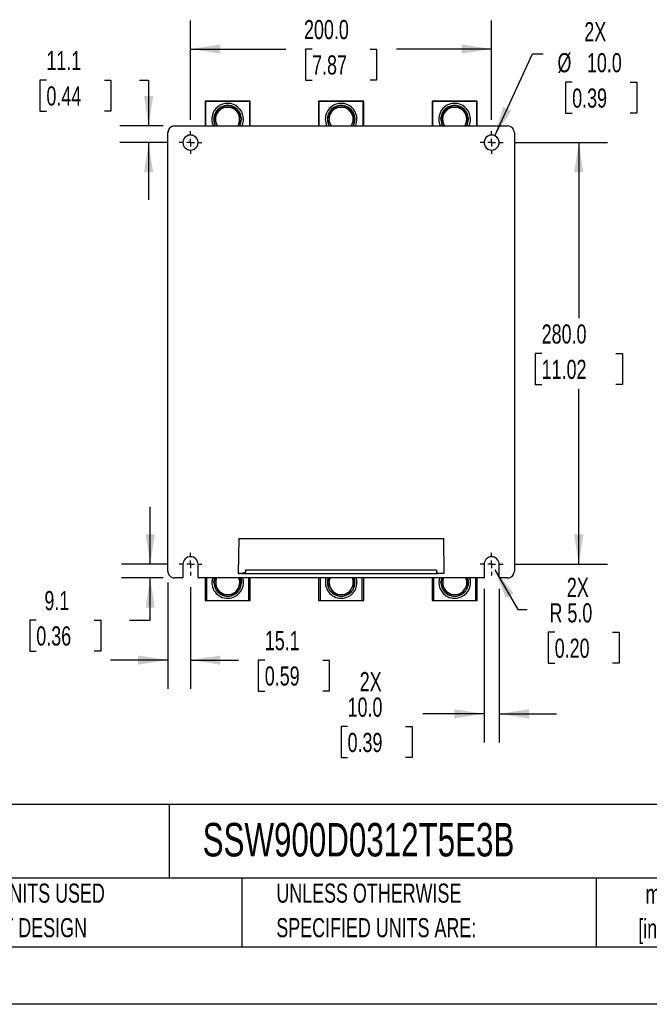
# Model space of a CAD drawing. Header units: millimetres. Extents: x 0 to 1676, y 0 to 1295.
# Tile 29 of 64: x 835 to 1253, y 0 to 654. Entities that reach past the tile are written whole.
import ezdxf

# ---------------------------------------------------------------- set-up
doc = ezdxf.new("R2010")
doc.units = ezdxf.units.MM
doc.header["$LTSCALE"] = 6
doc.linetypes.add('CENTERX2', pattern=[20.32, 12.7, -2.54, 2.54, -2.54])
doc.layers.add('CENTER', color=40, linetype='CENTERX2')
doc.layers.add('DIMENSIONS', color=140, linetype='Continuous', lineweight=25)
doc.layers.add('TEXT', color=140, linetype='Continuous', lineweight=25)
doc.styles.add('SLDTEXTSTYLE0', font='TXT', dxfattribs={"width": 0.7})
doc.dimstyles.new('SLDDIMSTYLE1', dxfattribs={"dimtxt": 12.948047, "dimasz": 19.812, "dimexe": 0, "dimexo": 0.0625, "dimgap": 3.237012, "dimtad": 0, "dimtih": 1, "dimtoh": 1, "dimrnd": 1e-09, "dimzin": 12, "dimdsep": 46, "dimtxsty": 'SLDTEXTSTYLE0', "dimsah": 1, "dimcen": 0.09, "dimadec": 0, "dimazin": 3, "dimtfac": 1, "dimtmove": 0, "dimatfit": 0, "dimfxl": 0, "dimfrac": 2, "dimtolj": 1, "dimtzin": 12, "dimarcsym": 0})
doc.dimstyles.new('SLDDIMSTYLE2', dxfattribs={"dimtxt": 12.948047, "dimasz": 19.812, "dimexe": 0, "dimexo": 0.0625, "dimgap": 3.237012, "dimtad": 0, "dimtih": 1, "dimtoh": 1, "dimrnd": 1e-09, "dimzin": 4, "dimdsep": 46, "dimtxsty": 'SLDTEXTSTYLE0', "dimsah": 1, "dimcen": 0.09, "dimadec": 0, "dimazin": 1, "dimtfac": 1, "dimtmove": 0, "dimatfit": 0, "dimfxl": 0, "dimfrac": 2, "dimtolj": 1, "dimtzin": 12, "dimarcsym": 0})
doc.dimstyles.new('SLDDIMSTYLE3', dxfattribs={"dimtxt": 12.948047, "dimasz": 19.812, "dimexe": 0, "dimexo": 0.0625, "dimgap": 3.237012, "dimtad": 0, "dimtih": 1, "dimtoh": 1, "dimrnd": 1e-09, "dimzin": 4, "dimdsep": 46, "dimtxsty": 'SLDTEXTSTYLE0', "dimsah": 1, "dimcen": 0.09, "dimadec": 0, "dimazin": 1, "dimtfac": 1, "dimtofl": 0, "dimtmove": 0, "dimatfit": 3, "dimfxl": 0, "dimfrac": 2, "dimtolj": 1, "dimtzin": 12, "dimarcsym": 0})
doc.dimstyles.new('SLDDIMSTYLE4', dxfattribs={"dimtxt": 12.948047, "dimasz": 19.812, "dimexe": 0, "dimexo": 0.0625, "dimgap": 3.237012, "dimtad": 0, "dimtih": 1, "dimtoh": 1, "dimrnd": 1e-09, "dimzin": 4, "dimdsep": 46, "dimtxsty": 'SLDTEXTSTYLE0', "dimsah": 1, "dimcen": 0, "dimadec": 0, "dimazin": 1, "dimtfac": 1, "dimtofl": 0, "dimtmove": 0, "dimatfit": 3, "dimfxl": 0, "dimfrac": 2, "dimtolj": 1, "dimtzin": 12, "dimarcsym": 0})
doc.dimstyles.new('SLDDIMSTYLE5', dxfattribs={"dimtxt": 12.948047, "dimasz": 19.812, "dimexe": 0, "dimexo": 0.0625, "dimgap": 3.237012, "dimtad": 0, "dimtih": 1, "dimtoh": 1, "dimrnd": 1e-09, "dimzin": 4, "dimdsep": 46, "dimtxsty": 'SLDTEXTSTYLE0', "dimsah": 1, "dimcen": 0, "dimadec": 0, "dimazin": 1, "dimtfac": 1, "dimtofl": 0, "dimtmove": 0, "dimatfit": 3, "dimfxl": 0, "dimfrac": 2, "dimtolj": 1, "dimtzin": 12, "dimarcsym": 0})

# ---------------------------------------------------------------- blocks, each defined once
blk = doc.blocks.new('SW_NOTE_0_1')
at = {"layer": 'TEXT', "color": 0, "linetype": 'CENTERX2', "lineweight": 18, "char_height": 12.7, "attachment_point": 2, "style": 'SLDTEXTSTYLE0'}
for s, insert in [('mm', (17.07, 16.37)), ('[inch]', (16.56, -6.56))]:
    blk.add_mtext(s, dxfattribs=dict(at, insert=insert))
blk = doc.blocks.new('SW_NOTE_0_2')
at = {"layer": 'TEXT', "color": 0, "linetype": 'CENTERX2', "lineweight": 18, "char_height": 12.7, "attachment_point": 1, "style": 'SLDTEXTSTYLE0'}
for s, insert in [('UNLESS OTHERWISE', (0, 16.37)), ('SPECIFIED UNITS ARE:', (0, -6.56))]:
    blk.add_mtext(s, dxfattribs=dict(at, insert=insert))
blk = doc.blocks.new('SW_NOTE_0_6')
at = {"layer": 'TEXT', "color": 0, "linetype": 'CENTERX2', "lineweight": 18, "char_height": 12.7, "attachment_point": 1, "style": 'SLDTEXTSTYLE0'}
for s, insert in [('METRIC UNITS USED', (0, 16.37)), ('FOR PART DESIGN', (0, -6.56))]:
    blk.add_mtext(s, dxfattribs=dict(at, insert=insert))
blk = doc.blocks.new('_D_13')
at = {"layer": 'DIMENSIONS'}
for p, q in [((1150.74, 576.74), (1175.8, 631.12)), ((1175.8, 631.12), (1182.85, 631.12)), ((1202.15, 612.32), (1197.81, 612.32)), ((1197.81, 612.32), (1197.81, 591.74)), ((1240.63, 612.32), (1244.98, 612.32)), ((1244.98, 612.32), (1244.98, 591.74)), ((1197.81, 591.74), (1202.15, 591.74)), ((1244.98, 591.74), (1240.63, 591.74))]:
    blk.add_line(p, q, dxfattribs=at)
blk.add_solid([(1150.74, 576.74), (1161.8, 593.46), (1156.26, 596.01)], dxfattribs=at)
at = {"layer": 'DIMENSIONS', "char_height": 12.7, "attachment_point": 1, "style": 'SLDTEXTSTYLE0'}
for s, insert in [('2X', (1210.21, 652.17)), ('%%c', (1192.38, 631.59)), ('10.0', (1211.93, 631.59)), ('0.39', (1202.15, 608.11))]:
    blk.add_mtext(s, dxfattribs=dict(at, insert=insert))
blk = doc.blocks.new('_D_14')
at = {"layer": 'DIMENSIONS'}
for p, q in [((1150.79, 288.47), (1165.97, 262.18)), ((1165.97, 262.18), (1172.33, 262.18)), ((1190.55, 247.02), (1186.2, 247.02)), ((1186.2, 247.02), (1186.2, 226.44)), ((1229.02, 247.02), (1233.37, 247.02)), ((1233.37, 247.02), (1233.37, 226.44)), ((1186.2, 226.44), (1190.55, 226.44)), ((1233.37, 226.44), (1229.02, 226.44))]:
    blk.add_line(p, q, dxfattribs=at)
blk.add_solid([(1150.79, 288.47), (1158.06, 269.79), (1163.34, 272.84)], dxfattribs=at)
at = {"layer": 'DIMENSIONS', "char_height": 12.7, "attachment_point": 1, "style": 'SLDTEXTSTYLE0'}
for s, insert in [('2X', (1198.6, 283.22)), ('R 5.0', (1187.07, 266.29)), ('0.20', (1190.55, 242.81))]:
    blk.add_mtext(s, dxfattribs=dict(at, insert=insert))
blk = doc.blocks.new('_D_15')
at = {"layer": 'DIMENSIONS'}
for p, q in [((1143.63, 275.79), (1143.63, 173.84)), ((1153.65, 275.79), (1153.65, 173.84)), ((1143.63, 192.89), (1103.04, 192.89)), ((1153.65, 192.89), (1191.75, 192.89)), ((1052.97, 184.42), (1048.63, 184.42)), ((1048.63, 184.42), (1048.63, 163.85)), ((1091.45, 184.42), (1095.8, 184.42)), ((1095.8, 184.42), (1095.8, 163.85)), ((1048.63, 163.85), (1052.97, 163.85)), ((1095.8, 163.85), (1091.45, 163.85))]:
    blk.add_line(p, q, dxfattribs=at)
for points in [[(1143.63, 192.89), (1123.82, 195.94), (1123.82, 189.84)], [(1153.65, 192.89), (1173.47, 189.84), (1173.47, 195.94)]]:
    blk.add_solid(points, dxfattribs=at)
at = {"layer": 'DIMENSIONS', "char_height": 12.7, "attachment_point": 1, "style": 'SLDTEXTSTYLE0'}
for s, insert in [('2X', (1061.03, 220.63)), ('10.0', (1052.97, 203.69)), ('0.39', (1052.97, 180.22))]:
    blk.add_mtext(s, dxfattribs=dict(at, insert=insert))
blk = doc.blocks.new('_D_16')
at = {"layer": 'DIMENSIONS'}
for p, q in [((933.56, 279.99), (933.56, 209.52)), ((948.64, 277.02), (948.64, 209.52)), ((933.56, 228.57), (895.46, 228.57)), ((948.64, 228.57), (980.42, 228.57)), ((997.97, 228.57), (993.62, 228.57)), ((993.62, 228.57), (993.62, 207.99)), ((1036.44, 228.57), (1040.79, 228.57)), ((1040.79, 228.57), (1040.79, 207.99)), ((993.62, 207.99), (997.97, 207.99)), ((1040.79, 207.99), (1036.44, 207.99))]:
    blk.add_line(p, q, dxfattribs=at)
for points in [[(933.56, 228.57), (913.75, 231.62), (913.75, 225.52)], [(948.64, 228.57), (968.45, 225.52), (968.45, 231.62)]]:
    blk.add_solid(points, dxfattribs=at)
at = {"layer": 'DIMENSIONS', "char_height": 12.7, "attachment_point": 1, "style": 'SLDTEXTSTYLE0'}
for s, insert in [('15.1', (997.97, 247.84)), ('0.59', (997.97, 224.36))]:
    blk.add_mtext(s, dxfattribs=dict(at, insert=insert))
blk = doc.blocks.new('_D_17')
at = {"layer": 'DIMENSIONS'}
for p, q in [((948.64, 587.36), (948.64, 653.36)), ((1148.64, 587.36), (1148.64, 653.36)), ((948.64, 634.31), (1011.86, 634.31)), ((1029.4, 634.31), (1025.06, 634.31)), ((1025.06, 634.31), (1025.06, 613.73)), ((1067.88, 634.31), (1072.23, 634.31)), ((1072.23, 634.31), (1072.23, 613.73)), ((1148.64, 634.31), (1085.42, 634.31)), ((1025.06, 613.73), (1029.4, 613.73)), ((1072.23, 613.73), (1067.88, 613.73))]:
    blk.add_line(p, q, dxfattribs=at)
for points in [[(948.64, 634.31), (968.45, 631.26), (968.45, 637.35)], [(1148.64, 634.31), (1128.83, 637.35), (1128.83, 631.26)]]:
    blk.add_solid(points, dxfattribs=at)
at = {"layer": 'DIMENSIONS', "char_height": 12.7, "attachment_point": 1, "style": 'SLDTEXTSTYLE0'}
for s, insert in [('200.0', (1024.02, 653.57)), ('7.87', (1029.4, 630.1))]:
    blk.add_mtext(s, dxfattribs=dict(at, insert=insert))
blk = doc.blocks.new('_D_18')
at = {"layer": 'DIMENSIONS'}
for p, q in [((1163.81, 572.19), (1225.56, 572.19)), ((1206.51, 572.19), (1206.51, 455.67)), ((1181.89, 432.19), (1177.54, 432.19)), ((1177.54, 432.19), (1177.54, 411.61)), ((1231.14, 432.19), (1235.49, 432.19)), ((1235.49, 432.19), (1235.49, 411.61)), ((1177.54, 411.61), (1181.89, 411.61)), ((1206.51, 292.19), (1206.51, 408.71)), ((1235.49, 411.61), (1231.14, 411.61)), ((1163.81, 292.19), (1225.56, 292.19))]:
    blk.add_line(p, q, dxfattribs=at)
for points in [[(1206.51, 572.19), (1203.47, 552.38), (1209.56, 552.38)], [(1206.51, 292.19), (1209.56, 312), (1203.47, 312)]]:
    blk.add_solid(points, dxfattribs=at)
at = {"layer": 'DIMENSIONS', "char_height": 12.7, "attachment_point": 1, "style": 'SLDTEXTSTYLE0'}
for s, insert in [('280.0', (1181.89, 451.46)), ('11.02', (1181.89, 427.98))]:
    blk.add_mtext(s, dxfattribs=dict(at, insert=insert))
blk = doc.blocks.new('_D_19')
at = {"layer": 'DIMENSIONS'}
for p, q in [((921.87, 292.19), (921.87, 330.29)), ((933.47, 292.19), (902.82, 292.19)), ((930.44, 283.11), (902.82, 283.11)), ((921.87, 255.17), (921.87, 283.11)), ((846.21, 255.17), (841.86, 255.17)), ((841.86, 255.17), (841.86, 234.59)), ((884.69, 255.17), (889.04, 255.17)), ((889.04, 255.17), (889.04, 234.59)), ((908.02, 255.17), (921.87, 255.17)), ((841.86, 234.59), (846.21, 234.59)), ((889.04, 234.59), (884.69, 234.59))]:
    blk.add_line(p, q, dxfattribs=at)
for points in [[(921.87, 292.19), (924.92, 312), (918.82, 312)], [(921.87, 283.11), (918.82, 263.3), (924.92, 263.3)]]:
    blk.add_solid(points, dxfattribs=at)
at = {"layer": 'DIMENSIONS', "char_height": 12.7, "attachment_point": 1, "style": 'SLDTEXTSTYLE0'}
for s, insert in [('9.1', (851.6, 274.44)), ('0.36', (846.21, 250.96))]:
    blk.add_mtext(s, dxfattribs=dict(at, insert=insert))
blk = doc.blocks.new('_D_20')
at = {"layer": 'DIMENSIONS'}
for p, q in [((852.94, 613.73), (848.6, 613.73)), ((848.6, 613.73), (848.6, 593.15)), ((891.42, 613.73), (895.77, 613.73)), ((895.77, 613.73), (895.77, 593.15)), ((914.76, 613.73), (920.82, 613.73)), ((920.82, 613.73), (920.82, 583.27)), ((848.6, 593.15), (852.94, 593.15)), ((895.77, 593.15), (891.42, 593.15)), ((930.44, 583.27), (901.77, 583.27)), ((933.47, 572.19), (901.77, 572.19)), ((920.82, 572.19), (920.82, 534.09))]:
    blk.add_line(p, q, dxfattribs=at)
for points in [[(920.82, 583.27), (923.87, 603.08), (917.77, 603.08)], [(920.82, 572.19), (917.77, 552.38), (923.87, 552.38)]]:
    blk.add_solid(points, dxfattribs=at)
at = {"layer": 'DIMENSIONS', "char_height": 12.7, "attachment_point": 1, "style": 'SLDTEXTSTYLE0'}
for s, insert in [('11.1', (852.94, 633)), ('0.44', (852.94, 609.52))]:
    blk.add_mtext(s, dxfattribs=dict(at, insert=insert))
blk = doc.blocks.new('SW_CENTERMARKSYMBOL_11')
at = {"layer": 'CENTER', "color": 0}
for p, q in [((0, 5.08), (0, 7.55)), ((-5.08, 0), (-7.55, 0)), ((0, 0), (-2.54, 0)), ((0, 0), (0, 2.54)), ((0, 0), (0, -2.54)), ((0, 0), (2.54, 0)), ((5.08, 0), (7.55, 0)), ((0, -5.08), (0, -7.55))]:
    blk.add_line(p, q, dxfattribs=at)
blk = doc.blocks.new('SW_CENTERMARKSYMBOL_12')
at = {"layer": 'CENTER', "color": 0}
for p, q in [((0, 5.08), (0, 7.55)), ((-5.08, 0), (-7.55, 0)), ((0, 0), (-2.54, 0)), ((0, 0), (0, 2.54)), ((0, 0), (0, -2.54)), ((0, 0), (2.54, 0)), ((5.08, 0), (7.55, 0)), ((0, -5.08), (0, -7.55))]:
    blk.add_line(p, q, dxfattribs=at)
blk = doc.blocks.new('SW_CENTERMARKSYMBOL_13')
at = {"layer": 'CENTER', "color": 0}
for p, q in [((0, 5.08), (0, 7.55)), ((-5.08, 0), (-7.55, 0)), ((0, 0), (-2.54, 0)), ((0, 0), (0, 2.54)), ((0, 0), (0, -2.54)), ((0, 0), (2.54, 0)), ((5.08, 0), (7.55, 0)), ((0, -5.08), (0, -7.55))]:
    blk.add_line(p, q, dxfattribs=at)
blk = doc.blocks.new('SW_CENTERMARKSYMBOL_14')
at = {"layer": 'CENTER', "color": 0}
for p, q in [((0, 5.08), (0, 7.55)), ((-5.08, 0), (-7.55, 0)), ((0, 0), (-2.54, 0)), ((0, 0), (0, 2.54)), ((0, 0), (0, -2.54)), ((0, 0), (2.54, 0)), ((5.08, 0), (7.55, 0)), ((0, -5.08), (0, -7.55))]:
    blk.add_line(p, q, dxfattribs=at)

msp = doc.modelspace()

# ---------------------------------------------------------------- linework, layer by layer
for p, q in [((958.268, 599.767), (958.268, 599.79)), ((958.268, 599.767), (958.268, 583.266)), ((958.568, 599.792), (987.968, 599.792)), ((987.968, 599.766), (958.568, 599.766)), ((958.568, 599.766), (958.568, 583.266)), ((964.125, 587.917), (968.554, 595.587)), ((968.554, 595.587), (968.649, 595.752)), ((968.649, 595.726), (968.649, 595.752)), ((968.649, 595.752), (968.839, 595.752)), ((968.839, 595.752), (977.696, 595.752)), ((977.696, 595.752), (977.887, 595.752)), ((977.887, 595.752), (977.887, 595.726)), ((977.887, 595.752), (977.982, 595.587)), ((977.982, 595.587), (982.41, 587.917)), ((987.968, 583.266), (987.968, 599.766)), ((988.268, 599.79), (988.268, 599.767)), ((988.268, 583.266), (988.268, 599.767)), ((1033.668, 599.767), (1033.668, 599.79)), ((1033.668, 599.767), (1033.668, 583.266)), ((1033.968, 599.792), (1063.368, 599.792)), ((1063.368, 599.766), (1033.968, 599.766)), ((1033.968, 599.766), (1033.968, 583.266)), ((1039.525, 587.917), (1043.954, 595.587)), ((1043.954, 595.587), (1044.049, 595.752)), ((1044.049, 595.726), (1044.049, 595.752)), ((1044.049, 595.752), (1044.239, 595.752)), ((1044.239, 595.752), (1053.096, 595.752)), ((1053.096, 595.752), (1053.287, 595.752)), ((1053.287, 595.752), (1053.287, 595.726)), ((1053.287, 595.752), (1053.382, 595.587)), ((1053.382, 595.587), (1057.81, 587.917)), ((1063.368, 583.266), (1063.368, 599.766)), ((1063.668, 599.79), (1063.668, 599.767)), ((1063.668, 583.266), (1063.668, 599.767)), ((1109.068, 599.767), (1109.068, 599.79)), ((1109.068, 599.767), (1109.068, 583.266)), ((1109.368, 599.792), (1138.768, 599.792)), ((1138.768, 599.766), (1109.368, 599.766)), ((1109.368, 599.766), (1109.368, 583.266)), ((1114.925, 587.917), (1119.354, 595.587)), ((1119.354, 595.587), (1119.449, 595.752)), ((1119.449, 595.726), (1119.449, 595.752)), ((1119.449, 595.752), (1119.639, 595.752)), ((1119.639, 595.752), (1128.496, 595.752)), ((1128.496, 595.752), (1128.687, 595.752)), ((1128.687, 595.752), (1128.687, 595.726)), ((1128.687, 595.752), (1128.782, 595.587)), ((1128.782, 595.587), (1133.21, 587.917)), ((1138.768, 583.266), (1138.768, 599.766)), ((1139.068, 599.79), (1139.068, 599.767)), ((1139.068, 583.266), (1139.068, 599.767)), ((963.563, 591.775), (963.563, 591.765)), ((1038.963, 591.775), (1038.963, 591.765)), ((1114.363, 591.765), (1114.363, 591.775)), ((938.064, 583.266), (938.065, 583.267)), ((938.064, 583.266), (1159.222, 583.266)), ((938.065, 583.266), (1159.221, 583.266)), ((962.768, 587.766), (962.768, 587.755)), ((964.03, 587.752), (964.125, 587.917)), ((964.03, 587.726), (964.03, 587.752)), ((966.643, 583.237), (966.339, 583.722)), ((966.339, 583.722), (966.603, 583.266)), ((980.196, 583.722), (979.87, 583.204)), ((979.932, 583.266), (980.196, 583.722)), ((982.41, 587.917), (982.505, 587.752)), ((982.505, 587.726), (982.505, 587.752)), ((982.972, 583.746), (982.739, 583.222)), ((983.768, 587.755), (983.768, 587.766)), ((1038.168, 587.766), (1038.168, 587.755)), ((1039.43, 587.752), (1039.525, 587.917)), ((1039.43, 587.726), (1039.43, 587.752)), ((1042.043, 583.237), (1041.739, 583.722)), ((1041.739, 583.722), (1042.003, 583.266)), ((1055.596, 583.722), (1055.27, 583.204)), ((1055.332, 583.266), (1055.596, 583.722)), ((1057.905, 587.726), (1056.668, 587.722)), ((1057.81, 587.917), (1057.905, 587.752)), ((1057.905, 587.726), (1057.905, 587.752)), ((1058.372, 583.746), (1058.139, 583.222)), ((1059.168, 587.755), (1059.168, 587.766)), ((1113.568, 587.766), (1113.568, 587.755)), ((1114.83, 587.752), (1114.925, 587.917)), ((1114.83, 587.726), (1114.83, 587.752)), ((1117.443, 583.237), (1117.139, 583.722)), ((1117.139, 583.722), (1117.403, 583.266)), ((1130.996, 583.722), (1130.67, 583.204)), ((1130.732, 583.266), (1130.996, 583.722)), ((1133.21, 587.917), (1133.305, 587.752)), ((1133.305, 587.726), (1133.305, 587.752)), ((1133.772, 583.746), (1133.539, 583.222)), ((1134.568, 587.766), (1134.568, 587.755)), ((1159.222, 583.266), (1159.221, 583.267)), ((933.564, 287.613), (933.564, 578.766)), ((1163.722, 578.766), (1163.722, 287.613)), ((1163.722, 578.766), (1163.722, 578.766)), ((948.643, 567.253), (948.643, 567.176)), ((1148.643, 567.253), (1148.643, 567.176)), ((980.663, 309.39), (980.379, 286.113)), ((980.663, 309.39), (1116.623, 309.39)), ((1116.623, 309.39), (1116.907, 286.138)), ((948.643, 297.203), (948.643, 297.201)), ((1148.643, 297.203), (1148.643, 297.201)), ((943.631, 292.191), (943.634, 292.192)), ((943.631, 292.191), (943.631, 283.413)), ((943.634, 292.192), (943.634, 283.415)), ((953.655, 292.191), (953.652, 292.192)), ((953.652, 283.415), (953.652, 292.192)), ((953.655, 283.413), (953.655, 292.191)), ((1111.943, 288.252), (985.343, 288.252)), ((985.343, 287.018), (985.343, 288.252)), ((1111.943, 288.252), (1111.943, 286.173)), ((1143.631, 292.191), (1143.634, 292.192)), ((1143.631, 292.191), (1143.631, 283.413)), ((1143.634, 292.192), (1143.634, 283.415)), ((1153.655, 292.191), (1153.652, 292.192)), ((1153.652, 283.415), (1153.652, 292.192)), ((1153.655, 283.413), (1153.655, 292.191)), ((943.331, 283.113), (938.064, 283.113)), ((943.485, 283.156), (943.639, 283.248)), ((943.634, 283.415), (943.631, 283.413)), ((953.646, 283.248), (953.801, 283.156)), ((953.655, 283.413), (953.652, 283.415)), ((980.39, 283.113), (953.955, 283.113)), ((958.326, 283.113), (958.326, 268.11)), ((959.326, 283.113), (959.326, 268.104)), ((964.183, 280.255), (965.833, 283.113)), ((981.428, 286.113), (980.26, 286.176)), ((982.184, 286.173), (980.379, 286.173)), ((980.379, 286.113), (981.428, 286.113)), ((1116.944, 283.113), (980.39, 283.113)), ((980.819, 283.113), (982.468, 280.255)), ((982.266, 286.173), (981.428, 286.113)), ((982.266, 286.173), (985.343, 287.018)), ((982.266, 286.173), (1111.943, 286.173)), ((984.857, 287.02), (985.343, 287.018)), ((987.326, 268.104), (987.326, 283.113)), ((988.326, 268.11), (988.326, 283.113)), ((1033.726, 283.113), (1033.726, 268.11)), ((1034.726, 283.113), (1034.726, 268.104)), ((1039.583, 280.255), (1041.233, 283.113)), ((1056.219, 283.113), (1057.868, 280.255)), ((1062.726, 268.104), (1062.726, 283.113)), ((1063.726, 268.11), (1063.726, 283.113)), ((1109.126, 283.113), (1109.126, 268.11)), ((1110.126, 283.113), (1110.126, 268.104)), ((1112.051, 286.113), (1112.579, 286.116)), ((1116.907, 286.12), (1112.579, 286.114)), ((1114.983, 280.255), (1116.633, 283.113)), ((1143.331, 283.113), (1116.944, 283.113)), ((1131.619, 283.113), (1133.268, 280.255)), ((1138.126, 268.104), (1138.126, 283.113)), ((1139.126, 268.11), (1139.126, 283.113)), ((1143.485, 283.156), (1143.636, 283.246)), ((1143.634, 283.415), (1143.631, 283.413)), ((1153.649, 283.246), (1153.801, 283.156)), ((1153.655, 283.413), (1153.652, 283.415)), ((1159.222, 283.113), (1153.955, 283.113)), ((962.826, 280.104), (962.826, 280.094)), ((964.088, 280.091), (964.183, 280.255)), ((964.088, 280.064), (964.088, 280.091)), ((982.564, 280.064), (981.326, 280.06)), ((982.468, 280.255), (982.564, 280.091)), ((982.564, 280.064), (982.564, 280.091)), ((983.826, 280.094), (983.826, 280.104)), ((1038.226, 280.104), (1038.226, 280.094)), ((1039.488, 280.091), (1039.583, 280.255)), ((1039.488, 280.064), (1039.488, 280.091)), ((1057.964, 280.064), (1056.726, 280.06)), ((1057.868, 280.255), (1057.964, 280.091)), ((1057.964, 280.064), (1057.964, 280.091)), ((1059.226, 280.094), (1059.226, 280.104)), ((1113.626, 280.104), (1113.626, 280.094)), ((1114.888, 280.091), (1114.983, 280.255)), ((1114.888, 280.064), (1114.888, 280.091)), ((1133.364, 280.064), (1132.126, 280.06)), ((1133.268, 280.255), (1133.364, 280.091)), ((1133.364, 280.064), (1133.364, 280.091)), ((1134.626, 280.094), (1134.626, 280.104)), ((959.326, 268.104), (987.326, 268.104)), ((1034.726, 268.104), (1062.726, 268.104)), ((1110.126, 268.104), (1138.126, 268.104))]:
    msp.add_line(p, q)
at = {"color": 7, "linetype": 'Continuous'}
msp.add_line((1676.415, 0.016), (0.015, 0.016), dxfattribs=at)
at = {"flags": 128}
for points in [[(968.649, 595.726), (967.517, 593.763), (966.339, 591.722)], [(973.268, 595.722), (970.958, 595.723), (968.649, 595.726)], [(977.887, 595.726), (975.624, 595.723), (973.268, 595.722)], [(980.196, 591.722), (979.041, 593.723), (977.887, 595.726)], [(1044.049, 595.726), (1042.917, 593.763), (1041.739, 591.722)], [(1048.668, 595.722), (1046.358, 595.723), (1044.049, 595.726)], [(1053.287, 595.726), (1051.024, 595.723), (1048.668, 595.722)], [(1055.596, 591.722), (1054.441, 593.723), (1053.287, 595.726)], [(1119.449, 595.726), (1118.317, 593.763), (1117.139, 591.722)], [(1124.068, 595.722), (1121.758, 595.723), (1119.449, 595.726)], [(1128.687, 595.726), (1126.424, 595.723), (1124.068, 595.722)], [(1130.996, 591.722), (1129.841, 593.723), (1128.687, 595.726)], [(966.339, 591.722), (965.185, 589.723), (964.03, 587.726)], [(982.505, 587.726), (981.374, 589.683), (980.196, 591.722)], [(1041.739, 591.722), (1040.585, 589.723), (1039.43, 587.726)], [(1057.905, 587.726), (1056.774, 589.683), (1055.596, 591.722)], [(1117.139, 591.722), (1115.985, 589.723), (1114.83, 587.726)], [(1133.305, 587.726), (1132.174, 589.683), (1130.996, 591.722)], [(964.03, 587.726), (965.162, 585.763), (966.339, 583.722)], [(980.196, 583.722), (981.351, 585.723), (982.505, 587.726)], [(1039.43, 587.726), (1040.562, 585.763), (1041.739, 583.722)], [(1055.596, 583.722), (1056.751, 585.723), (1057.905, 587.726)], [(1114.83, 587.726), (1115.962, 585.763), (1117.139, 583.722)], [(1130.996, 583.722), (1132.151, 585.723), (1133.305, 587.726)], [(985.343, 288.252), (985.312, 288.247), (985.282, 288.232), (985.221, 288.175), (985.098, 287.944), (984.854, 287.02)], [(1112.579, 286.173), (1112.261, 287.732), (1112.102, 288.122), (1112.022, 288.219), (1111.983, 288.244), (1111.943, 288.252)], [(963.266, 283.113), (962.934, 281.605), (962.826, 280.104)], [(965.851, 283.113), (965.243, 282.061), (964.088, 280.064)], [(964.182, 280.094), (964.358, 281.878), (964.695, 283.113)], [(982.564, 280.064), (981.432, 282.021), (980.801, 283.113)], [(981.957, 283.113), (982.294, 281.878), (982.47, 280.094)], [(1038.666, 283.113), (1038.334, 281.605), (1038.226, 280.104)], [(1041.251, 283.113), (1040.643, 282.061), (1039.488, 280.064)], [(1040.095, 283.113), (1039.758, 281.878), (1039.582, 280.094)], [(1057.964, 280.064), (1056.832, 282.021), (1056.201, 283.113)], [(1057.87, 280.094), (1057.694, 281.878), (1057.357, 283.113)], [(1114.066, 283.113), (1113.734, 281.605), (1113.626, 280.104)], [(1116.73, 283.251), (1116.043, 282.061), (1114.888, 280.064)], [(1115.495, 283.113), (1115.158, 281.878), (1114.982, 280.094)], [(1133.364, 280.064), (1132.232, 282.021), (1131.601, 283.113)], [(1133.27, 280.094), (1133.094, 281.878), (1132.757, 283.113)], [(964.088, 280.064), (965.22, 278.102), (966.398, 276.06)], [(966.398, 276.06), (967.552, 274.061), (968.707, 272.064)], [(977.945, 272.064), (979.076, 274.021), (980.254, 276.06)], [(980.254, 276.06), (981.409, 278.061), (982.564, 280.064)], [(1039.488, 280.064), (1040.62, 278.102), (1041.798, 276.06)], [(1041.798, 276.06), (1042.952, 274.061), (1044.107, 272.064)], [(1053.345, 272.064), (1054.476, 274.021), (1055.654, 276.06)], [(1055.654, 276.06), (1056.809, 278.061), (1057.964, 280.064)], [(1114.888, 280.064), (1116.02, 278.102), (1117.198, 276.06)], [(1117.198, 276.06), (1118.352, 274.061), (1119.507, 272.064)], [(1128.745, 272.064), (1129.876, 274.021), (1131.054, 276.06)], [(1131.054, 276.06), (1132.209, 278.061), (1133.364, 280.064)], [(968.707, 272.064), (970.97, 272.061), (973.326, 272.06)], [(973.326, 272.06), (975.635, 272.061), (977.945, 272.064)], [(1044.107, 272.064), (1046.37, 272.061), (1048.726, 272.06)], [(1048.726, 272.06), (1051.035, 272.061), (1053.345, 272.064)], [(1119.507, 272.064), (1121.77, 272.061), (1124.126, 272.06)], [(1124.126, 272.06), (1126.435, 272.061), (1128.745, 272.064)]]:
    msp.add_lwpolyline(points, dxfattribs=at)
at = {"color": 179, "linetype": 'Continuous', "lineweight": 18}
for centre in [(948.643, 572.188), (1148.643, 572.188)]:
    msp.add_circle(centre, 5.012, dxfattribs=at)
for centre, radius, start, end in [((958.493, 585.467), 14.325, 89.700037, 90.899955), ((958.493, 614.091), 14.325, 269.100045, 270.299963), ((973.268, 587.766), 10.5, 0.00076, 157.551259), ((973.268, 587.755), 10.5, 0.000715, 157.551304), ((973.268, 587.755), 9.144, 121.011218, 179.999829), ((973.268, 587.752), 9.144, 121.031509, 178.967811), ((973.268, 587.722), 8, 89.999852, 149.999468), ((973.268, 587.755), 9.144, 60.991778, 119.008222), ((973.268, 587.752), 9.144, 61.032408, 118.967592), ((973.268, 587.722), 8, 30.000532, 90.000148), ((973.268, 587.755), 9.144, 0.000171, 58.988782), ((973.268, 587.752), 9.144, 1.032189, 58.968491), ((988.043, 585.467), 14.325, 89.100045, 90.299963), ((988.043, 614.091), 14.325, 269.700037, 270.899955), ((1033.893, 585.467), 14.325, 89.700037, 90.899955), ((1033.893, 614.091), 14.325, 269.100045, 270.299963), ((1048.668, 587.766), 10.5, 0.00076, 157.551259), ((1048.668, 587.755), 10.5, 0.000715, 157.551304), ((1048.668, 587.755), 9.144, 121.011218, 179.999829), ((1048.668, 587.752), 9.144, 121.031509, 178.967811), ((1048.668, 587.722), 8, 89.999852, 149.999468), ((1048.668, 587.755), 9.144, 60.991778, 119.008222), ((1048.668, 587.752), 9.144, 61.032408, 118.967592), ((1048.668, 587.722), 8, 30.000532, 90.000148), ((1048.668, 587.755), 9.144, 0.000171, 58.988782), ((1048.668, 587.752), 9.144, 1.032189, 58.968491), ((1063.443, 585.467), 14.325, 89.100045, 90.299963), ((1063.443, 614.091), 14.325, 269.700037, 270.899955), ((1109.293, 585.467), 14.325, 89.700037, 90.899955), ((1109.293, 614.091), 14.325, 269.100045, 270.299963), ((1124.068, 587.766), 10.5, 0.00076, 157.551259), ((1124.068, 587.755), 10.5, 0.000715, 157.551304), ((1124.068, 587.755), 9.144, 121.011218, 179.999829), ((1124.068, 587.752), 9.144, 121.031509, 178.967811), ((1124.068, 587.722), 8, 89.999852, 149.999468), ((1124.068, 587.755), 9.144, 60.991778, 119.008222), ((1124.068, 587.752), 9.144, 61.032408, 118.967592), ((1124.068, 587.722), 8, 30.000532, 90.000148), ((1124.068, 587.755), 9.144, 0.000171, 58.988782), ((1124.068, 587.752), 9.144, 1.032189, 58.968491), ((1138.843, 585.467), 14.325, 89.100045, 90.299963), ((1138.843, 614.091), 14.325, 269.700037, 270.899955), ((973.267, 587.766), 10.5, 157.551424, 179.999995), ((973.267, 587.755), 10.5, 157.55143, 205.724373), ((973.267, 587.722), 8, 149.999616, 210.000384), ((973.268, 587.722), 8, 329.999616, 30.000384), ((1048.667, 587.766), 10.5, 157.551424, 179.999995), ((1048.667, 587.755), 10.5, 157.55143, 205.724373), ((1048.667, 587.722), 8, 149.999616, 210.000384), ((1048.668, 587.722), 8, 0.000021, 30.000371), ((1124.067, 587.766), 10.5, 157.551424, 179.999995), ((1124.067, 587.755), 10.5, 157.55143, 205.724373), ((1124.067, 587.722), 8, 149.999616, 210.000384), ((1124.068, 587.722), 8, 329.999616, 30.000384), ((938.064, 578.766), 4.5, 89.999419, 179.999795), ((938.065, 578.766), 4.5, 90.004705, 179.994856), ((973.267, 587.752), 9.144, 181.03207, 209.398697), ((973.268, 587.752), 9.144, 330.097814, 358.96793), ((973.268, 587.755), 10.5, 337.551428, 359.999991), ((1048.667, 587.752), 9.144, 181.03207, 209.887562), ((1048.668, 587.722), 8, 329.999629, 359.999979), ((1048.668, 587.752), 9.144, 330.097814, 358.96793), ((1048.668, 587.755), 10.5, 337.551428, 359.999991), ((1124.067, 587.752), 9.144, 181.03207, 209.887562), ((1124.068, 587.752), 9.144, 330.097814, 358.96793), ((1124.068, 587.755), 10.5, 337.551428, 359.999991), ((1159.221, 578.766), 4.5, 0.00549, 89.995642), ((1159.222, 578.766), 4.5, 0.000114, 90.000671), ((948.643, 572.188), 5.012, 89.999368, 270.000632), ((948.643, 572.188), 5.012, 269.999368, 90.000632), ((1148.643, 572.188), 5.012, 89.999368, 270.000632), ((1148.643, 572.188), 5.012, 269.999368, 90.000632), ((948.643, 572.265), 5.012, 180.000393, 270.000393), ((948.643, 572.265), 5.012, 269.999607, 359.999607), ((1148.643, 572.265), 5.012, 180.000393, 270.000393), ((1148.643, 572.265), 5.012, 269.999607, 359.999607), ((948.643, 292.191), 5.012, 89.999607, 179.999607), ((948.643, 292.192), 5.009, 89.999607, 179.999607), ((948.643, 292.191), 5.012, 0.000393, 90.000393), ((948.643, 292.192), 5.009, 0.000393, 90.000393), ((1148.643, 292.191), 5.012, 89.999607, 179.999607), ((1148.643, 292.192), 5.009, 89.999607, 179.999607), ((1148.643, 292.191), 5.012, 0.000393, 90.000393), ((1148.643, 292.192), 5.009, 0.000393, 90.000393), ((938.064, 287.613), 4.5, 180.000114, 270.000671), ((943.331, 283.413), 0.3, 270.00008, 286.849195), ((943.331, 283.413), 0.3, 286.84907, 359.993128), ((953.955, 283.413), 0.3, 180.006754, 253.152336), ((953.955, 283.413), 0.3, 253.152028, 269.999946), ((973.326, 280.094), 10.5, 163.289015, 270.000549), ((973.326, 280.091), 9.144, 160.698639, 178.967943), ((973.326, 280.06), 8, 157.5672, 210.00039), ((973.326, 280.094), 10.5, 297.219877, 16.711259), ((973.326, 280.06), 8, 0.000009, 22.432804), ((973.326, 280.091), 9.144, 1.032057, 19.301361), ((982.205, 290.746), 4.573, 269.728133, 305.430214), ((973.326, 280.104), 10.5, 0.000004, 16.651755), ((1048.726, 280.094), 10.5, 163.289015, 270.000549), ((1048.726, 280.091), 9.144, 160.698639, 178.967943), ((1048.726, 280.06), 8, 157.5672, 210.00039), ((1048.726, 280.094), 10.5, 297.219877, 16.711259), ((1048.726, 280.06), 8, 0.000009, 22.432804), ((1048.726, 280.091), 9.144, 1.032057, 19.301361), ((1048.726, 280.104), 10.5, 0.000004, 16.651755), ((1124.126, 280.094), 10.5, 163.289015, 270.000549), ((1124.126, 280.091), 9.144, 160.698639, 178.967943), ((1124.126, 280.06), 8, 157.5672, 210.00039), ((1124.126, 280.094), 10.5, 297.219877, 16.711259), ((1124.126, 280.06), 8, 0.000009, 22.432804), ((1124.126, 280.091), 9.144, 1.032057, 19.301361), ((1124.126, 280.104), 10.5, 0.000004, 16.651755), ((1143.331, 283.413), 0.3, 270.00008, 286.849252), ((1143.331, 283.413), 0.3, 286.84897, 359.993246), ((1153.955, 283.413), 0.3, 180.00687, 253.152238), ((1153.955, 283.413), 0.3, 253.152085, 269.999946), ((1159.222, 287.613), 4.5, 269.999419, 359.999795), ((973.326, 280.091), 9.144, 181.032189, 238.968491), ((973.326, 280.06), 8, 210.000532, 270.000148), ((973.326, 280.06), 8, 269.999852, 329.999468), ((973.326, 280.091), 9.144, 301.031509, 358.967811), ((973.326, 280.06), 8, 329.999629, 359.999979), ((1048.726, 280.091), 9.144, 181.032189, 238.968491), ((1048.726, 280.06), 8, 210.000532, 270.000148), ((1048.726, 280.06), 8, 269.999852, 329.999468), ((1048.726, 280.091), 9.144, 301.031509, 358.967811), ((1048.726, 280.06), 8, 329.999629, 359.999979), ((1124.126, 280.091), 9.144, 181.032189, 238.968491), ((1124.126, 280.06), 8, 210.000532, 270.000148), ((1124.126, 280.06), 8, 269.999852, 329.999468), ((1124.126, 280.091), 9.144, 301.031509, 358.967811), ((1124.126, 280.06), 8, 329.999629, 359.999979), ((959.076, 315.855), 47.751, 269.100045, 270.299963), ((973.326, 280.091), 9.144, 241.032408, 298.967592), ((973.326, 280.094), 10.5, 269.999984, 297.220171), ((987.576, 315.855), 47.751, 269.700037, 270.899955), ((1034.476, 315.855), 47.751, 269.100045, 270.299963), ((1048.726, 280.091), 9.144, 241.032408, 298.967592), ((1048.726, 280.094), 10.5, 269.999984, 297.220171), ((1062.976, 315.855), 47.751, 269.700037, 270.899955), ((1109.876, 315.855), 47.751, 269.100045, 270.299963), ((1124.126, 280.091), 9.144, 241.032408, 298.967592), ((1124.126, 280.094), 10.5, 269.999984, 297.220171), ((1138.376, 315.855), 47.751, 269.700037, 270.899955)]:
    msp.add_arc(centre, radius, start, end)
for centre in [(948.643, 292.191), (1148.643, 292.191)]:
    msp.add_arc(centre, 5.012, 0.000785, 179.999215, dxfattribs=at)
at = {"layer": 'TEXT'}
for p, q in [((1638.3, 132.757), (38.1, 132.757)), ((934.553, 132.757), (934.553, 83.82)), ((1638.3, 83.82), (38.1, 83.82)), ((982.681, 83.82), (982.681, 38.1)), ((1218.146, 83.82), (1218.146, 38.1)), ((38.1, 38.1), (1638.3, 38.1))]:
    msp.add_line(p, q, dxfattribs=at)

# ---------------------------------------------------------------- block references
at = {"layer": 'CENTER'}
for name, p in [('SW_CENTERMARKSYMBOL_12', (948.643, 572.188)), ('SW_CENTERMARKSYMBOL_11', (1148.643, 572.188)), ('SW_CENTERMARKSYMBOL_14', (948.643, 292.191)), ('SW_CENTERMARKSYMBOL_13', (1148.643, 292.191))]:
    msp.add_blockref(name, p, dxfattribs=at)
at = {"layer": 'TEXT', "linetype": 'CENTERX2', "lineweight": 18}
for name, p in [('SW_NOTE_0_6', (770.87, 63.813)), ('SW_NOTE_0_2', (1005.647, 63.813)), ('SW_NOTE_0_1', (1243.717, 63.152))]:
    msp.add_blockref(name, p, dxfattribs=at)

# ---------------------------------------------------------------- texts
at = {"layer": 'TEXT', "linetype": 'CENTERX2', "lineweight": 18, "insert": (956.707, 120.436), "char_height": 22.225, "attachment_point": 1, "style": 'SLDTEXTSTYLE0'}
msp.add_mtext('SSW900D0312T5E3B', dxfattribs=at)

# ---------------------------------------------------------------- dimensions: what is measured, and where the dimension line sits
at = {"layer": 'DIMENSIONS'}
for base, p1, p2, dimstyle, picture, middle in [((948.643, 634.305), (1148.643, 579.739), (948.643, 579.739), 'SLDDIMSTYLE3', '_D_17', (1048.643, 634.305)), ((948.643, 228.572), (933.564, 287.613), (948.643, 284.639), 'SLDDIMSTYLE1', '_D_16', (1017.204, 228.572))]:
    dim = msp.add_linear_dim(base=base, p1=p1, p2=p2, dimstyle=dimstyle, dxfattribs=at)
    dim.commit()
    dim.dimension.update_dxf_attribs({"geometry": picture, "text_midpoint": middle, "dimtype": 160})
dim = msp.add_diameter_dim_2p(p1=(1146.545, 567.636), p2=(1150.741, 576.739), text='2X\\P<>', dimstyle='SLDDIMSTYLE4', dxfattribs=at)
dim.commit()
dim.dimension.update_dxf_attribs({"geometry": '_D_13', "text_midpoint": (1221.392, 622.608), "dimtype": 163})
for base, p1, p2, dimstyle, picture, middle in [((920.823, 572.188), (938.064, 583.266), (941.091, 572.188), 'SLDDIMSTYLE1', '_D_20', (920.823, 613.73)), ((1206.514, 572.188), (1156.195, 292.191), (1156.195, 572.188), 'SLDDIMSTYLE3', '_D_18', (1206.514, 432.189)), ((921.867, 292.191), (938.064, 283.113), (941.091, 292.191), 'SLDDIMSTYLE1', '_D_19', (921.867, 255.17))]:
    dim = msp.add_linear_dim(base=base, p1=p1, p2=p2, angle=90, dimstyle=dimstyle, dxfattribs=at)
    dim.commit()
    dim.dimension.update_dxf_attribs({"geometry": picture, "text_midpoint": middle, "dimtype": 160})
dim = msp.add_radius_dim(center=(1148.643, 292.191), mpoint=(1150.791, 288.47), text='2X\\PR <>', dimstyle='SLDDIMSTYLE5', dxfattribs=at)
dim.commit()
dim.dimension.update_dxf_attribs({"geometry": '_D_14', "text_midpoint": (1209.785, 255.485), "dimtype": 164})
dim = msp.add_linear_dim(base=(1153.655, 192.891), p1=(1143.631, 283.413), p2=(1153.655, 283.413), text='2X\\P<>', dimstyle='SLDDIMSTYLE2', dxfattribs=at)
dim.commit()
dim.dimension.update_dxf_attribs({"geometry": '_D_15', "text_midpoint": (1072.212, 192.891), "dimtype": 160})

doc.saveas('drawing.dxf')
